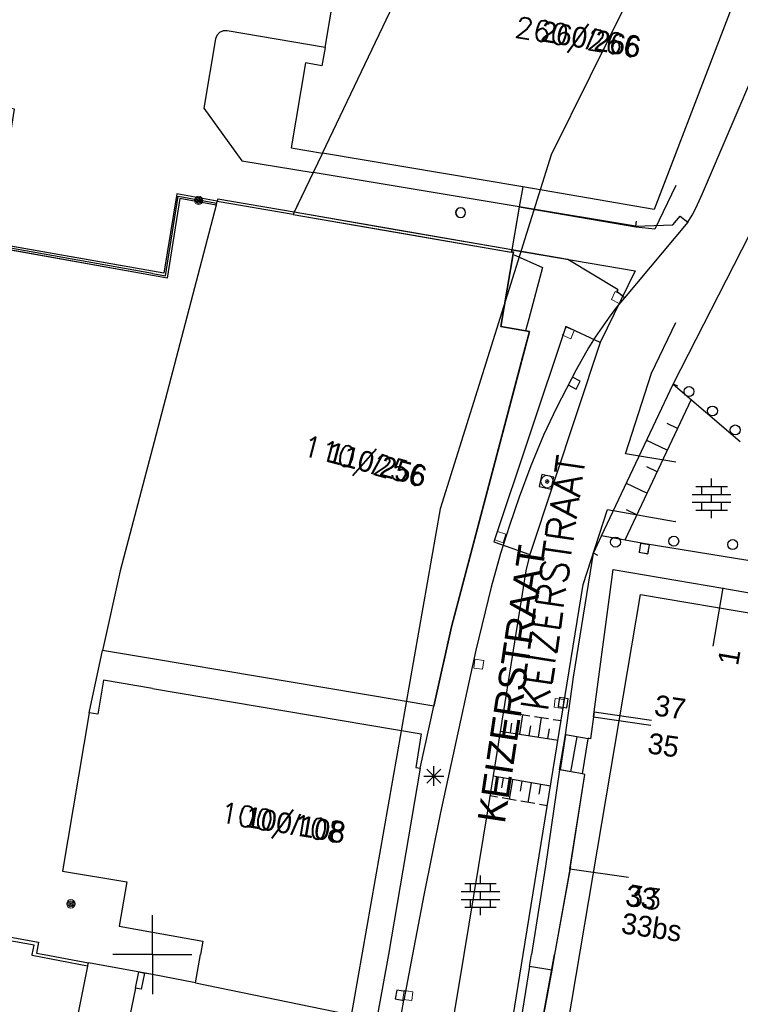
# Model space of a CAD drawing. Header units: millimetres. Extents: x 135944 to 142000, y 454200 to 456692.
# Tile 105 of 185: x 136993 to 137030, y 456197 to 456247. Entities that reach past the tile are written whole.
import ezdxf
from ezdxf.enums import TextEntityAlignment as Align

# ---------------------------------------------------------------- set-up
doc = ezdxf.new("R2010")
doc.units = ezdxf.units.MM
for name, color, linetype in [('TotaalGBKN2013_Bistad', 251, 'Continuous'), ('TotaalGBKN2013X$0$Contouren', 251, 'Continuous'), ('TotaalGBKN2013X$0$GBKN binnenstad 2009$0$OBJECTEN__', 251, 'Continuous'), ('TotaalGBKN2013X$0$GBKN binnenstad 2009$0$OBJECTEN___', 251, 'Continuous')]:
    doc.layers.add(name, color=color, linetype=linetype)
doc.styles.add('TotaalGBKN2013X$0$GBKN binnenstad 2009$0$Standard', font='txt')
doc.styles.add('TotaalGBKN2013X$0$GBKN binnenstad 2009$0$TXT', font='txt.shx')

# ---------------------------------------------------------------- blocks, each defined once
blk = doc.blocks.new('TotaalGBKN2013X$0$GBKN binnenstad 2009$0$Q')
at = {"layer": 'TotaalGBKN2013X$0$GBKN binnenstad 2009$0$OBJECTEN___', "linetype": 'Continuous', "lineweight": 0}
blk.add_circle((0, 0), 0.25, dxfattribs=at)
blk = doc.blocks.new('TotaalGBKN2013X$0$GBKN binnenstad 2009$0$V')
at = {"layer": 'TotaalGBKN2013X$0$GBKN binnenstad 2009$0$OBJECTEN__', "linetype": 'Continuous', "lineweight": 0}
for radius in [0.31, 0.095, 0.035, 0.0224]:
    blk.add_circle((0, 0), radius, dxfattribs=at)
blk = doc.blocks.new('TotaalGBKN2013X$0$GBKN binnenstad 2009$0$W')
at = {"layer": 'TotaalGBKN2013X$0$GBKN binnenstad 2009$0$OBJECTEN__', "linetype": 'Continuous', "lineweight": 0}
blk.add_lwpolyline([(-0.225, 0.225), (-0.225, -0.225), (0.225, -0.225), (0.225, 0.225), (-0.225, 0.225)], dxfattribs=at)
blk = doc.blocks.new('TotaalGBKN2013X$0$GBKN binnenstad 2009$0$X')
at = {"layer": 'TotaalGBKN2013X$0$GBKN binnenstad 2009$0$OBJECTEN__', "linetype": 'Continuous', "lineweight": 0}
blk.add_lwpolyline([(0.225, -0.25), (0.224, 0.2), (-0.225, 0.2), (-0.226, -0.25)], dxfattribs=at)
blk = doc.blocks.new('TotaalGBKN2013X$0$GBKN binnenstad 2009$0$J')
at = {"layer": 'TotaalGBKN2013X$0$GBKN binnenstad 2009$0$OBJECTEN___', "linetype": 'Continuous', "lineweight": 0}
for radius in [0.215, 0.155, 0.095, 0.035]:
    blk.add_circle((0, 0), radius, dxfattribs=at)

msp = doc.modelspace()

# ---------------------------------------------------------------- linework, layer by layer
at = {"layer": 'TotaalGBKN2013_Bistad'}
for p, q in [((137008.611, 456240.565), (137015.591, 456255.201)), ((137008.611, 456240.565), (137015.591, 456255.201)), ((137008.611, 456240.565), (137015.591, 456255.201)), ((137031.121, 456252.581), (137025.411, 456237.711)), ((137031.121, 456252.581), (137025.411, 456237.711)), ((137008.742, 456245.902), (137009.223, 456248.73)), ((137008.742, 456245.902), (137009.223, 456248.73)), ((137003.191, 456246.351), (137002.611, 456242.831)), ((137003.191, 456246.351), (137002.611, 456242.831)), ((137003.258, 456246.522), (137003.191, 456246.351)), ((137003.258, 456246.522), (137003.191, 456246.351)), ((137003.395, 456246.671), (137003.258, 456246.522)), ((137003.395, 456246.671), (137003.258, 456246.522)), ((137003.579, 456246.754), (137003.395, 456246.671)), ((137003.579, 456246.754), (137003.395, 456246.671)), ((137003.781, 456246.761), (137003.579, 456246.754)), ((137003.781, 456246.761), (137003.579, 456246.754)), ((137008.742, 456245.902), (137003.781, 456246.761)), ((137008.742, 456245.902), (137003.781, 456246.761)), ((137008.742, 456245.902), (137008.587, 456244.989)), ((137008.742, 456245.902), (137008.587, 456244.989)), ((137007.751, 456245.131), (137007.031, 456240.831)), ((137007.751, 456245.131), (137007.031, 456240.831)), ((137008.587, 456244.989), (137007.751, 456245.131)), ((137008.587, 456244.989), (137007.751, 456245.131)), ((137027.861, 456238.521), (137030.661, 456245.071)), ((137027.861, 456238.521), (137030.661, 456245.071)), ((137002.611, 456242.831), (137004.521, 456240.181)), ((137002.611, 456242.831), (137004.521, 456240.181)), ((137007.031, 456240.831), (137008.611, 456240.565)), ((137007.031, 456240.831), (137008.611, 456240.565)), ((137008.611, 456240.565), (137008.141, 456239.58)), ((137008.611, 456240.565), (137008.141, 456239.58)), ((137008.611, 456240.565), (137008.141, 456239.58)), ((137018.76, 456238.856), (137008.611, 456240.565)), ((137018.76, 456238.856), (137008.611, 456240.565)), ((137018.76, 456238.856), (137008.611, 456240.565)), ((137004.521, 456240.181), (137008.141, 456239.58)), ((137004.521, 456240.181), (137008.141, 456239.58)), ((137008.141, 456239.58), (137007.181, 456237.567)), ((137008.141, 456239.58), (137007.181, 456237.567)), ((137008.141, 456239.58), (137007.318, 456237.855)), ((137018.58, 456237.847), (137008.141, 456239.58)), ((137018.58, 456237.847), (137008.141, 456239.58)), ((137018.58, 456237.847), (137008.141, 456239.58)), ((137018.76, 456238.856), (137018.58, 456237.847)), ((137018.76, 456238.856), (137018.58, 456237.847)), ((137018.76, 456238.856), (137018.58, 456237.847)), ((137025.411, 456237.711), (137018.76, 456238.856)), ((137025.411, 456237.711), (137018.76, 456238.856)), ((137001.231, 456238.511), (137000.581, 456234.481)), ((137001.231, 456238.511), (137000.581, 456234.481)), ((137000.658, 456234.357), (137001.308, 456238.387)), ((137000.658, 456234.357), (137001.308, 456238.387)), ((137003.286, 456238.137), (137001.231, 456238.511)), ((137003.286, 456238.137), (137001.231, 456238.511)), ((137001.308, 456238.387), (137003.261, 456238.035)), ((137001.308, 456238.387), (137003.261, 456238.035)), ((137027.52, 456237.774), (137027.861, 456238.521)), ((137027.52, 456237.774), (137027.861, 456238.521)), ((137003.235, 456237.937), (137000, 456225.628)), ((137003.235, 456237.937), (137000, 456225.628)), ((137003.235, 456237.937), (137000, 456225.628)), ((137001.391, 456238.271), (137000.741, 456234.241)), ((137001.391, 456238.271), (137000.741, 456234.241)), ((137003.235, 456237.937), (137001.391, 456238.271)), ((137003.235, 456237.937), (137001.391, 456238.271)), ((137003.235, 456237.937), (137003.281, 456238.111)), ((137003.235, 456237.937), (137003.281, 456238.111)), ((137003.235, 456237.937), (137003.281, 456238.111)), ((137003.281, 456238.111), (137003.286, 456238.137)), ((137003.281, 456238.111), (137003.286, 456238.137)), ((137003.281, 456238.111), (137003.286, 456238.137)), ((137007.126, 456237.452), (137003.281, 456238.111)), ((137007.126, 456237.452), (137003.281, 456238.111)), ((137007.126, 456237.452), (137003.281, 456238.111)), ((137003.309, 456238.234), (137003.286, 456238.137)), ((137003.309, 456238.234), (137003.286, 456238.137)), ((137007.181, 456237.567), (137003.309, 456238.234)), ((137007.181, 456237.567), (137003.309, 456238.234)), ((137007.318, 456237.855), (137007.181, 456237.567)), ((137018.58, 456237.847), (137018.193, 456235.671)), ((137018.58, 456237.847), (137018.193, 456235.671)), ((137018.58, 456237.847), (137018.577, 456237.829)), ((137024.461, 456236.871), (137018.58, 456237.847)), ((137024.461, 456236.871), (137018.58, 456237.847)), ((137007.181, 456237.567), (137007.126, 456237.452)), ((137007.181, 456237.567), (137007.126, 456237.452)), ((137007.181, 456237.567), (137007.126, 456237.452)), ((137007.126, 456237.452), (137012.444, 456236.54)), ((137007.126, 456237.452), (137018.173, 456235.558)), ((137007.126, 456237.452), (137018.173, 456235.558)), ((137012.297, 456236.686), (137007.181, 456237.567)), ((137018.193, 456235.671), (137007.181, 456237.567)), ((137018.193, 456235.671), (137007.181, 456237.567)), ((137018.577, 456237.829), (137018.193, 456235.671)), ((137026.352, 456236.93), (137026.731, 456237.371)), ((137026.352, 456236.93), (137026.731, 456237.371)), ((137026.731, 456237.371), (137027.111, 456237.071)), ((137026.731, 456237.371), (137027.111, 456237.071)), ((137027.111, 456237.071), (137027.332, 456237.429)), ((137027.111, 456237.071), (137027.332, 456237.429)), ((137027.332, 456237.429), (137027.52, 456237.774)), ((137027.332, 456237.429), (137027.52, 456237.774)), ((137027.111, 456237.071), (137023.905, 456233.236)), ((137027.111, 456237.071), (137023.905, 456233.236)), ((137024.502, 456237.118), (137024.461, 456236.871)), ((137024.502, 456237.118), (137024.461, 456236.871)), ((137024.461, 456236.871), (137026.352, 456236.93)), ((137024.461, 456236.871), (137026.352, 456236.93)), ((137018.193, 456235.671), (137012.297, 456236.686)), ((137012.444, 456236.54), (137018.173, 456235.558)), ((137026.378, 456228.865), (137030.241, 456236.421)), ((137026.378, 456228.865), (137030.241, 456236.421)), ((137000, 456234.374), (136991.721, 456235.851)), ((137000, 456234.374), (136991.721, 456235.851)), ((137000, 456234.475), (136991.835, 456235.932)), ((137000, 456234.475), (136991.835, 456235.932)), ((137000, 456234.475), (136991.835, 456235.932)), ((137000, 456234.584), (136991.941, 456236.011)), ((137000, 456234.584), (136991.941, 456236.011)), ((137018.281, 456235.561), (137017.651, 456231.781)), ((137018.281, 456235.561), (137017.651, 456231.781)), ((137018.193, 456235.671), (137018.173, 456235.558)), ((137018.193, 456235.671), (137018.173, 456235.558)), ((137018.193, 456235.671), (137018.173, 456235.558)), ((137018.173, 456235.558), (137018.281, 456235.561)), ((137018.173, 456235.558), (137018.281, 456235.561)), ((137021.041, 456235.181), (137018.193, 456235.671)), ((137021.041, 456235.181), (137018.193, 456235.671)), ((137018.311, 456235.421), (137019.751, 456234.771)), ((137018.311, 456235.421), (137019.751, 456234.771)), ((137023.581, 456233.641), (137021.041, 456235.181)), ((137023.581, 456233.641), (137021.041, 456235.181)), ((137000.581, 456234.481), (137000, 456234.584)), ((137000.581, 456234.481), (137000, 456234.584)), ((137000.741, 456234.241), (137000, 456234.374)), ((137000.741, 456234.241), (137000, 456234.374)), ((137000.018, 456234.472), (137000.658, 456234.357)), ((137000.018, 456234.472), (137000.658, 456234.357)), ((137019.751, 456234.771), (137019.061, 456232.181)), ((137019.751, 456234.771), (137019.061, 456232.181)), ((137023.521, 456233.551), (137023.581, 456233.641)), ((137023.521, 456233.551), (137023.581, 456233.641)), ((137023.905, 456233.236), (137023.521, 456233.551)), ((137023.905, 456233.236), (137023.521, 456233.551)), ((137023.905, 456233.236), (137023.506, 456232.759)), ((137023.905, 456233.236), (137023.506, 456232.759)), ((137023.506, 456232.759), (137023.127, 456232.265)), ((137023.506, 456232.759), (137023.127, 456232.265)), ((137019.061, 456232.181), (137018.901, 456231.561)), ((137019.061, 456232.181), (137018.901, 456231.561)), ((137023.127, 456232.265), (137022.421, 456231.241)), ((137023.127, 456232.265), (137022.421, 456231.241)), ((137019.091, 456231.541), (137015.141, 456216.581)), ((137019.091, 456231.541), (137015.141, 456216.581)), ((137017.651, 456231.781), (137019.091, 456231.541)), ((137017.651, 456231.781), (137019.091, 456231.541)), ((137022.673, 456230.97), (137019.12, 456220.248)), ((137022.421, 456231.241), (137022.083, 456230.702)), ((137022.421, 456231.241), (137022.083, 456230.702)), ((137022.083, 456230.702), (137021.461, 456229.592)), ((137022.083, 456230.702), (137021.461, 456229.592)), ((137021.461, 456229.592), (137020.461, 456227.673)), ((137021.461, 456229.592), (137020.461, 456227.673)), ((137021.667, 456229.015), (137021.27, 456229.226)), ((137021.667, 456229.015), (137021.27, 456229.226)), ((137021.456, 456228.617), (137021.667, 456229.015)), ((137021.456, 456228.617), (137021.667, 456229.015)), ((137022.745, 456221.184), (137026.378, 456228.865)), ((137022.745, 456221.184), (137026.378, 456228.865)), ((137026.378, 456228.865), (137029.772, 456225.965)), ((137026.378, 456228.865), (137029.772, 456225.965)), ((137026.607, 456228.764), (137026.381, 456228.871)), ((137026.607, 456228.764), (137026.381, 456228.871)), ((137021.059, 456228.828), (137021.456, 456228.617)), ((137021.059, 456228.828), (137021.456, 456228.617)), ((137027.283, 456228.092), (137023.925, 456220.973)), ((137027.283, 456228.092), (137023.925, 456220.973)), ((137020.461, 456227.673), (137019.811, 456226.291)), ((137020.461, 456227.673), (137019.811, 456226.291)), ((137026.59, 456226.623), (137026.066, 456226.87)), ((137026.59, 456226.623), (137026.066, 456226.87)), ((137019.811, 456226.291), (137019.164, 456224.727)), ((137019.811, 456226.291), (137019.164, 456224.727)), ((137026.075, 456225.531), (137025.034, 456226.023)), ((137026.075, 456225.531), (137025.034, 456226.023)), ((137000, 456225.628), (136998.367, 456219.415)), ((137000, 456225.628), (136998.367, 456219.415)), ((137019.164, 456224.727), (137018.571, 456223.141)), ((137019.164, 456224.727), (137018.571, 456223.141)), ((137025.56, 456224.439), (137025.038, 456224.686)), ((137025.56, 456224.439), (137025.038, 456224.686)), ((137019.716, 456224.293), (137019.581, 456223.688)), ((137019.716, 456224.293), (137019.581, 456223.688)), ((137020.321, 456224.158), (137019.716, 456224.293)), ((137020.321, 456224.158), (137019.716, 456224.293)), ((137020.186, 456223.553), (137020.321, 456224.158)), ((137020.186, 456223.553), (137020.321, 456224.158)), ((137028.315, 456223.692), (137028.315, 456224.092)), ((137028.315, 456223.692), (137028.315, 456224.092)), ((137019.581, 456223.688), (137020.186, 456223.553)), ((137019.581, 456223.688), (137020.186, 456223.553)), ((137025.045, 456223.348), (137024.001, 456223.84)), ((137025.045, 456223.348), (137024.001, 456223.84)), ((137027.515, 456223.692), (137029.115, 456223.692)), ((137027.515, 456223.692), (137029.115, 456223.692)), ((137027.815, 456223.292), (137027.815, 456223.692)), ((137027.815, 456223.292), (137027.815, 456223.692)), ((137028.815, 456223.292), (137028.815, 456223.692)), ((137028.815, 456223.292), (137028.815, 456223.692)), ((137018.571, 456223.141), (137018.075, 456221.723)), ((137018.571, 456223.141), (137018.075, 456221.723)), ((137027.335, 456223.292), (137029.295, 456223.292)), ((137027.335, 456223.292), (137029.295, 456223.292)), ((137027.335, 456222.892), (137029.295, 456222.892)), ((137027.335, 456222.892), (137029.295, 456222.892)), ((137027.815, 456222.492), (137027.815, 456222.892)), ((137027.815, 456222.492), (137027.815, 456222.892)), ((137028.315, 456222.892), (137028.315, 456223.292)), ((137028.315, 456222.892), (137028.315, 456223.292)), ((137028.815, 456222.492), (137028.815, 456222.892)), ((137028.815, 456222.492), (137028.815, 456222.892)), ((137024.53, 456222.256), (137024.008, 456222.502)), ((137024.53, 456222.256), (137024.008, 456222.502)), ((137027.515, 456222.492), (137029.115, 456222.492)), ((137027.515, 456222.492), (137029.115, 456222.492)), ((137028.315, 456222.092), (137028.315, 456222.492)), ((137028.315, 456222.092), (137028.315, 456222.492)), ((137026.504, 456221.908), (137026.48, 456221.912)), ((137018.075, 456221.723), (137017.621, 456220.291)), ((137018.075, 456221.723), (137017.621, 456220.291)), ((137022.331, 456220.31), (137022.745, 456221.184)), ((137022.331, 456220.31), (137022.745, 456221.184)), ((137024.951, 456220.791), (137022.745, 456221.184)), ((137024.951, 456220.791), (137022.745, 456221.184)), ((137024.724, 456220.807), (137024.649, 456220.364)), ((137024.724, 456220.807), (137024.649, 456220.364)), ((137025.167, 456220.732), (137024.724, 456220.807)), ((137025.167, 456220.732), (137024.724, 456220.807)), ((137030.151, 456219.951), (137024.951, 456220.791)), ((137030.151, 456219.951), (137024.951, 456220.791)), ((137025.092, 456220.289), (137025.167, 456220.732)), ((137025.092, 456220.289), (137025.167, 456220.732)), ((137017.621, 456220.291), (137017.154, 456218.592)), ((137017.621, 456220.291), (137017.154, 456218.592)), ((137021.329, 456214.03), (137022.331, 456220.31)), ((137021.329, 456214.03), (137022.331, 456220.31)), ((137022.557, 456220.203), (137022.331, 456220.31)), ((137022.557, 456220.203), (137022.331, 456220.31)), ((137024.649, 456220.364), (137025.092, 456220.289)), ((137024.649, 456220.364), (137025.092, 456220.289)), ((136998.367, 456219.415), (136997.48, 456215.391)), ((136998.367, 456219.415), (136997.48, 456215.391)), ((137022.329, 456212.028), (137023.334, 456219.494)), ((137022.329, 456212.028), (137023.334, 456219.494)), ((137023.334, 456219.494), (137028.879, 456218.539)), ((137023.334, 456219.494), (137028.879, 456218.539)), ((137017.154, 456218.592), (137016.384, 456215.407)), ((137017.154, 456218.592), (137016.384, 456215.407)), ((137028.884, 456218.566), (137028.373, 456215.61)), ((137028.884, 456218.566), (137028.373, 456215.61)), ((137028.879, 456218.539), (137034.544, 456217.563)), ((137028.879, 456218.539), (137034.544, 456217.563)), ((137015.141, 456216.581), (137014.256, 456212.578)), ((137015.141, 456216.581), (137014.256, 456212.578)), ((137016.384, 456215.407), (137014.591, 456207.181)), ((137016.384, 456215.407), (137014.591, 456207.181)), ((136996.791, 456212.241), (136997.48, 456215.391)), ((136996.791, 456212.241), (136997.48, 456215.391)), ((136996.791, 456212.241), (136997.48, 456215.391)), ((137000, 456214.968), (136997.48, 456215.391)), ((137000, 456214.968), (136997.48, 456215.391)), ((137000, 456214.968), (136997.48, 456215.391)), ((137014.256, 456212.578), (137000, 456214.968)), ((137014.256, 456212.578), (137000, 456214.968)), ((137014.256, 456212.578), (137000, 456214.968)), ((137020.92, 456211.123), (137021.329, 456214.03)), ((137020.92, 456211.123), (137021.329, 456214.03)), ((136997.531, 456213.881), (136997.231, 456212.161)), ((136997.531, 456213.881), (136997.231, 456212.161)), ((137000, 456213.465), (136997.531, 456213.881)), ((137000, 456213.465), (136997.531, 456213.881)), ((137000, 456213.465), (137013.603, 456211.17)), ((137000, 456213.465), (137013.603, 456211.17)), ((137020.613, 456213.003), (137020.546, 456212.558)), ((137020.613, 456213.003), (137020.546, 456212.558)), ((137020.613, 456213.003), (137020.546, 456212.558)), ((137020.613, 456213.003), (137020.546, 456212.558)), ((137021.058, 456212.936), (137020.613, 456213.003)), ((137021.058, 456212.936), (137020.613, 456213.003)), ((137021.058, 456212.936), (137020.613, 456213.003)), ((137021.058, 456212.936), (137020.613, 456213.003)), ((137020.991, 456212.491), (137021.058, 456212.936)), ((137020.991, 456212.491), (137021.058, 456212.936)), ((137020.991, 456212.491), (137021.058, 456212.936)), ((137020.991, 456212.491), (137021.058, 456212.936)), ((137013.561, 456209.431), (137014.256, 456212.578)), ((137013.561, 456209.431), (137014.256, 456212.578)), ((137013.561, 456209.431), (137014.256, 456212.578)), ((137020.546, 456212.558), (137020.991, 456212.491)), ((137020.546, 456212.558), (137020.991, 456212.491)), ((137020.546, 456212.558), (137020.991, 456212.491)), ((137020.546, 456212.558), (137020.991, 456212.491)), ((136996.791, 456212.241), (136995.451, 456204.221)), ((136996.791, 456212.241), (136995.451, 456204.221)), ((136997.231, 456212.161), (136996.791, 456212.241)), ((136997.231, 456212.161), (136996.791, 456212.241)), ((137017.774, 456212.29), (137018.165, 456212.23)), ((137018.402, 456212.194), (137019.113, 456212.085)), ((137018.606, 456211.151), (137018.758, 456212.14)), ((137019.35, 456212.049), (137020.061, 456211.94)), ((137019.554, 456211.006), (137019.705, 456211.994)), ((137022.329, 456212.028), (137022.18, 456210.923)), ((137022.329, 456212.028), (137022.18, 456210.923)), ((137022.329, 456212.028), (137025.237, 456211.604)), ((137022.329, 456212.028), (137025.237, 456211.604)), ((137022.363, 456212.284), (137025.271, 456211.86)), ((137018.132, 456211.224), (137018.208, 456211.718)), ((137019.08, 456211.079), (137019.156, 456211.573)), ((137020.028, 456210.933), (137020.103, 456211.427)), ((137020.298, 456211.903), (137020.7, 456211.842)), ((137013.603, 456211.17), (137013.341, 456209.471)), ((137013.603, 456211.17), (137013.341, 456209.471)), ((137017.616, 456211.303), (137020.54, 456210.855)), ((137020.611, 456209.353), (137020.92, 456211.123)), ((137020.611, 456209.353), (137020.92, 456211.123)), ((137020.92, 456211.123), (137020.648, 456209.346)), ((137022.06, 456210.924), (137020.92, 456211.123)), ((137022.06, 456210.924), (137020.92, 456211.123)), ((137022.06, 456210.924), (137020.92, 456211.123)), ((137021.192, 456209.252), (137021.501, 456211.022)), ((137021.192, 456209.252), (137021.501, 456211.022)), ((137021.192, 456209.252), (137021.501, 456211.022)), ((137021.773, 456209.142), (137022.06, 456210.924)), ((137021.773, 456209.142), (137022.06, 456210.924)), ((137021.773, 456209.142), (137022.06, 456210.924)), ((137022.065, 456210.954), (137022.06, 456210.924)), ((137022.065, 456210.954), (137022.06, 456210.924)), ((137022.18, 456210.923), (137022.065, 456210.954)), ((137022.18, 456210.923), (137022.065, 456210.954)), ((137013.561, 456209.431), (137011.963, 456200)), ((137013.561, 456209.431), (137011.963, 456200)), ((137013.561, 456209.431), (137011.963, 456200)), ((137013.341, 456209.471), (137013.561, 456209.431)), ((137013.341, 456209.471), (137013.561, 456209.431)), ((137014.251, 456208.532), (137014.251, 456209.532)), ((137014.251, 456208.532), (137014.251, 456209.532)), ((137013.751, 456209.032), (137014.751, 456209.032)), ((137013.751, 456209.032), (137014.751, 456209.032)), ((137013.897, 456208.678), (137014.605, 456209.386)), ((137014.605, 456208.678), (137013.897, 456209.386)), ((137013.897, 456208.678), (137014.605, 456209.386)), ((137014.605, 456208.678), (137013.897, 456209.386)), ((137020.16, 456208.513), (137017.251, 456209.02)), ((137017.76, 456208.931), (137017.675, 456208.438)), ((137020.611, 456209.353), (137019.903, 456204.474)), ((137020.611, 456209.353), (137019.903, 456204.474)), ((137021.773, 456209.142), (137020.611, 456209.353)), ((137021.773, 456209.142), (137020.611, 456209.353)), ((137021.773, 456209.142), (137020.648, 456209.346)), ((137021.146, 456204.321), (137021.901, 456209.119)), ((137021.146, 456204.321), (137021.901, 456209.119)), ((137021.901, 456209.119), (137021.773, 456209.142)), ((137021.901, 456209.119), (137021.773, 456209.142)), ((137018.233, 456208.849), (137018.062, 456207.863)), ((137018.706, 456208.766), (137018.62, 456208.274)), ((137019.179, 456208.684), (137019.007, 456207.699)), ((137019.652, 456208.602), (137019.566, 456208.109)), ((137017.471, 456207.966), (137017.093, 456208.032)), ((137017.004, 456207.476), (137015.77, 456200)), ((137018.416, 456207.802), (137017.707, 456207.925)), ((137019.362, 456207.637), (137018.653, 456207.76)), ((137020, 456207.526), (137019.598, 456207.596)), ((137014.591, 456207.181), (137013.741, 456203.001)), ((137014.591, 456207.181), (137013.741, 456203.001)), ((137019.903, 456204.474), (137019.193, 456200)), ((137019.903, 456204.474), (137019.193, 456200)), ((137021.168, 456204.461), (137020.365, 456200)), ((136995.451, 456204.221), (136998.701, 456203.671)), ((136995.451, 456204.221), (136998.701, 456203.671)), ((137016.613, 456203.593), (137016.613, 456203.993)), ((137016.613, 456203.593), (137016.613, 456203.993)), ((137021.146, 456204.321), (137020.365, 456200)), ((137021.146, 456204.321), (137020.365, 456200)), ((137021.143, 456204.341), (137024.112, 456203.908)), ((137021.143, 456204.341), (137024.112, 456203.908)), ((137021.143, 456204.341), (137024.112, 456203.908)), ((136998.701, 456203.671), (136998.321, 456201.431)), ((136998.701, 456203.671), (136998.321, 456201.431)), ((137015.813, 456203.593), (137017.413, 456203.593)), ((137015.813, 456203.593), (137017.413, 456203.593)), ((137016.113, 456203.193), (137016.113, 456203.593)), ((137016.113, 456203.193), (137016.113, 456203.593)), ((137017.113, 456203.193), (137017.113, 456203.593)), ((137017.113, 456203.193), (137017.113, 456203.593)), ((137013.741, 456203.001), (137013.172, 456200)), ((137013.741, 456203.001), (137013.172, 456200)), ((137015.633, 456203.193), (137017.593, 456203.193)), ((137015.633, 456203.193), (137017.593, 456203.193)), ((137016.613, 456202.793), (137016.613, 456203.193)), ((137016.613, 456202.793), (137016.613, 456203.193)), ((137015.633, 456202.793), (137017.593, 456202.793)), ((137015.633, 456202.793), (137017.593, 456202.793)), ((137016.113, 456202.393), (137016.113, 456202.793)), ((137016.113, 456202.393), (137016.113, 456202.793)), ((137017.113, 456202.393), (137017.113, 456202.793)), ((137017.113, 456202.393), (137017.113, 456202.793)), ((137000, 456200), (137000, 456202)), ((137000, 456200), (137000, 456202)), ((137000, 456200), (137000, 456202)), ((137000, 456200), (137000, 456202)), ((137000, 456200), (137000, 456202)), ((137000, 456200), (137000, 456202)), ((137015.813, 456202.393), (137017.413, 456202.393)), ((137015.813, 456202.393), (137017.413, 456202.393)), ((137016.613, 456201.993), (137016.613, 456202.393)), ((137016.613, 456201.993), (137016.613, 456202.393)), ((136998.321, 456201.431), (137000, 456201.133)), ((136998.321, 456201.431), (137000, 456201.133)), ((137000, 456201.133), (137002.551, 456200.681)), ((137000, 456201.133), (137002.551, 456200.681)), ((137002.551, 456200.681), (137002.429, 456200)), ((137002.551, 456200.681), (137002.429, 456200)), ((136994.517, 456200), (136996.756, 456199.584)), ((136999.999, 456200), (136997.999, 456200)), ((136999.999, 456200), (136997.999, 456200)), ((136999.999, 456200), (136997.999, 456200)), ((137000, 456200), (136998, 456200)), ((137000, 456200), (136998, 456200)), ((137000, 456200), (136998, 456200)), ((136999.999, 456200), (136999.999, 456198)), ((136999.999, 456200), (136999.999, 456198)), ((136999.999, 456200), (136999.999, 456198)), ((137000, 456200), (137002, 456200)), ((137000, 456200), (137000, 456198)), ((137000, 456200), (137002, 456200)), ((137000, 456200), (137002, 456200)), ((137000, 456200), (137000, 456198)), ((137000, 456200), (137002, 456200)), ((137000, 456200), (137002, 456200)), ((137000, 456200), (137000, 456198)), ((137000, 456200), (137002, 456200)), ((137002.174, 456198.575), (137002.429, 456200)), ((137002.174, 456198.575), (137002.429, 456200)), ((137002.174, 456198.575), (137002.429, 456200)), ((137011.963, 456200), (137011.376, 456196.857)), ((137011.963, 456200), (137011.376, 456196.857)), ((137015.77, 456200), (137011.397, 456173.504)), ((137013.172, 456200), (137012.734, 456197.688)), ((137018.154, 456196.137), (137018.78, 456200)), ((137019.093, 456199.387), (137019.193, 456200)), ((137019.093, 456199.387), (137019.193, 456200)), ((137020.365, 456200), (137020.222, 456199.209)), ((137020.365, 456200), (137020.222, 456199.209)), ((136996.721, 456199.41), (136996.756, 456199.584)), ((137000, 456198.982), (136996.756, 456199.584)), ((136999.14, 456198.3), (136999.311, 456199.121)), ((136999.14, 456198.3), (136999.311, 456199.121)), ((136999.311, 456199.121), (136999.606, 456199.062)), ((136999.311, 456199.121), (136999.606, 456199.062)), ((136999.606, 456199.062), (136999.434, 456198.239)), ((136999.606, 456199.062), (136999.434, 456198.239)), ((137000, 456198.982), (136999.606, 456199.062)), ((137000, 456198.982), (136999.606, 456199.062)), ((137002.174, 456198.575), (137000, 456198.982)), ((137002.174, 456198.575), (137000, 456198.982)), ((137002.174, 456198.575), (137000, 456198.982)), ((137019.093, 456199.387), (137015.886, 456179.545)), ((137020.222, 456199.209), (137019.093, 456199.387)), ((137020.222, 456199.209), (137019.093, 456199.387)), ((137020.222, 456199.209), (137019.779, 456196.754)), ((137002.174, 456198.575), (137010.952, 456196.77)), ((136999.14, 456198.3), (136998.058, 456193.112)), ((136999.434, 456198.239), (136999.14, 456198.3)), ((136999.434, 456198.239), (136999.14, 456198.3)), ((137012.371, 456198.204), (137012.291, 456197.761)), ((137012.814, 456198.124), (137012.371, 456198.204)), ((137012.814, 456198.124), (137012.371, 456198.204)), ((137009.791, 456180.641), (137012.734, 456197.688)), ((137012.291, 456197.761), (137012.734, 456197.681))]:
    msp.add_line(p, q, dxfattribs=at)
for points in [[(137008.742, 456245.902), (137009.223, 456248.73), (137010.05, 456248.589), (137010.679, 456252.281), (137011.506, 456252.14), (137012.102, 456255.645)], [(137008.742, 456245.902), (137003.781, 456246.761), (137003.579, 456246.754), (137003.395, 456246.671), (137003.258, 456246.522), (137003.191, 456246.351), (137002.611, 456242.831), (137004.521, 456240.181), (137008.141, 456239.58)], [(137008.742, 456245.902), (137008.587, 456244.989), (137007.751, 456245.131), (137007.031, 456240.831), (137008.611, 456240.565)], [(137000, 456234.374), (136991.721, 456235.851), (136992.822, 456242.823)], [(137000, 456234.584), (136991.941, 456236.011), (136993.021, 456242.781), (136992.822, 456242.823)], [(137026.504, 456240.557), (137025.411, 456237.711), (137018.76, 456238.856)], [(137026.504, 456238.932), (137025.445, 456236.715), (137024.486, 456236.821), (137018.577, 456237.829)], [(137003.286, 456238.137), (137001.231, 456238.511), (137000.581, 456234.481), (137000, 456234.584)], [(137000.018, 456234.472), (137000.658, 456234.357), (137001.308, 456238.387), (137003.261, 456238.035)], [(137003.235, 456237.937), (137001.391, 456238.271), (137000.741, 456234.241), (137000, 456234.374)], [(137007.181, 456237.567), (137003.309, 456238.234), (137003.286, 456238.137)], [(137018.758, 456230.282), (137019.091, 456231.541), (137017.651, 456231.781), (137018.281, 456235.561), (137018.173, 456235.558)], [(137018.193, 456235.671), (137024.45, 456234.601), (137022.673, 456230.97)], [(137018.311, 456235.421), (137019.751, 456234.771), (137019.061, 456232.181), (137018.901, 456231.561)], [(137026.504, 456224.921), (137023.961, 456225.349), (137025.267, 456229.432), (137026.504, 456231.994)], [(137022.673, 456230.97), (137020.929, 456231.781), (137017.293, 456220.883), (137019.12, 456220.248)], [(137014.256, 456212.578), (137015.141, 456216.581), (137018.758, 456230.282)], [(137000, 456225.628), (136998.367, 456219.415), (136997.48, 456215.391)], [(137018.78, 456200), (137021.815, 456218.723), (137023.038, 456222.529), (137026.48, 456221.912)], [(137019.12, 456220.248), (137018.916, 456219.426), (137017.004, 456207.476)], [(137022.363, 456212.284), (137023.334, 456219.494), (137026.504, 456218.948)], [(137000, 456213.465), (136997.531, 456213.881), (136997.231, 456212.161), (136996.791, 456212.241)], [(137000, 456213.465), (137013.603, 456211.17), (137013.341, 456209.471), (137013.561, 456209.431)], [(136996.791, 456212.241), (136995.451, 456204.221), (136998.701, 456203.671), (136998.321, 456201.431), (137000, 456201.133)], [(137022.363, 456212.284), (137022.18, 456210.923), (137022.065, 456210.954), (137022.06, 456210.924)], [(137020.92, 456211.123), (137020.611, 456209.353), (137020.648, 456209.346)], [(137021.168, 456204.461), (137021.901, 456209.119), (137021.773, 456209.142)], [(136993.919, 456200), (136994.005, 456200.47), (136986.24, 456201.854), (136986.275, 456202.051), (136994.238, 456200.632), (136994.135, 456200.071), (136994.517, 456200)], [(137000, 456201.133), (137002.551, 456200.681), (137002.429, 456200)], [(136996.721, 456199.41), (136993.909, 456199.945), (136993.919, 456200)], [(137019.765, 456196.552), (137019.779, 456196.754), (137020.365, 456200)], [(136996.721, 456199.41), (136995.899, 456195.358), (136998.349, 456194.865), (136997.64, 456191.47)]]:
    msp.add_lwpolyline(points, dxfattribs=at)
for centre in [(137027.174, 456228.496), (137027.174, 456228.496), (137028.362, 456227.512), (137028.362, 456227.512), (137029.512, 456226.552), (137029.512, 456226.552), (137023.452, 456220.872), (137023.452, 456220.872), (137026.402, 456220.922), (137026.402, 456220.922), (137029.382, 456220.752), (137029.382, 456220.752)]:
    msp.add_circle(centre, 0.25, dxfattribs=at)
for centre, radius, start, end in [((137015.612, 456237.552), 0.25, 0, 180), ((137015.612, 456237.552), 0.25, 0, 180), ((137015.362, 456237.552), 0, 0, 0), ((137015.612, 456237.552), 0.25, 180, 0), ((137015.362, 456237.552), 0, 0, 0), ((137015.612, 456237.552), 0.25, 180, 0)]:
    msp.add_arc(centre, radius, start, end, dxfattribs=at)
at = {"layer": 'TotaalGBKN2013X$0$Contouren'}
for p, q in [((137026.65, 456253.488), (137020.189, 456240.479)), ((137020.189, 456240.479), (137014.578, 456222.553)), ((137014.578, 456222.553), (137004.92, 456167.706)), ((137009.671, 456129.413), (137024.721, 456218.22)), ((137024.721, 456218.22), (137058.205, 456212.537))]:
    msp.add_line(p, q, dxfattribs=at)

# ---------------------------------------------------------------- block references
at = {"layer": 'TotaalGBKN2013_Bistad'}
for p in [(137002.342, 456238.17), (136995.875, 456202.566)]:
    msp.add_blockref('TotaalGBKN2013X$0$GBKN binnenstad 2009$0$J', p, dxfattribs=at)
for name, p, rotation in [('TotaalGBKN2013X$0$GBKN binnenstad 2009$0$Q', (137015.602, 456237.553), 350.5748292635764), ('TotaalGBKN2013X$0$GBKN binnenstad 2009$0$W', (137021.063, 456231.466), 246.6106886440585), ('TotaalGBKN2013X$0$GBKN binnenstad 2009$0$V', (137019.987, 456223.937), 342.5668398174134)]:
    msp.add_blockref(name, p, dxfattribs=dict(at, rotation=rotation))
for name, p, xscale, yscale, rotation in [('TotaalGBKN2013X$0$GBKN binnenstad 2009$0$X', (137023.52, 456233.268), 1.000001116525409, 1.000001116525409, 63.68742772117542), ('TotaalGBKN2013X$0$GBKN binnenstad 2009$0$W', (137017.619, 456221.13), 0.9999980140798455, 0.9999980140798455, 251.0888544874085), ('TotaalGBKN2013X$0$GBKN binnenstad 2009$0$W', (137024.905, 456220.546), 1.000001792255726, 1.000001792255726, 352.7026681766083), ('TotaalGBKN2013X$0$GBKN binnenstad 2009$0$W', (137016.523, 456214.691), 0.9999976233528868, 0.9999976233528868, 262.0565957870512), ('TotaalGBKN2013X$0$GBKN binnenstad 2009$0$W', (137020.59, 456212.706), 1.000001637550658, 1.000001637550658, 262.6399896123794), ('TotaalGBKN2013X$0$GBKN binnenstad 2009$0$W', (137012.939, 456197.92), 0.999998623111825, 0.999998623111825, 261.9755093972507)]:
    msp.add_blockref(name, p, dxfattribs=dict(at, xscale=xscale, yscale=yscale, rotation=rotation))

# ---------------------------------------------------------------- texts
for s, rotation, style, p in [('260/266', 350.4233, 'TotaalGBKN2013X$0$GBKN binnenstad 2009$0$TXT', (137024.721, 456245.905)), ('260/266', 350.4233, 'TotaalGBKN2013X$0$GBKN binnenstad 2009$0$Standard', (137024.721, 456245.905)), ('260/266', 350.4233, 'TotaalGBKN2013X$0$GBKN binnenstad 2009$0$Standard', (137024.721, 456245.905)), ('110/256', 345.2126, 'TotaalGBKN2013X$0$GBKN binnenstad 2009$0$TXT', (137013.849, 456224.159)), ('110/256', 345.2126, 'TotaalGBKN2013X$0$GBKN binnenstad 2009$0$Standard', (137013.849, 456224.159)), ('110/256', 345.2126, 'TotaalGBKN2013X$0$GBKN binnenstad 2009$0$Standard', (137013.849, 456224.159)), ('1', 80.1881, 'TotaalGBKN2013X$0$GBKN binnenstad 2009$0$Standard', (137029.267, 456215.448)), ('1', 80.1881, 'TotaalGBKN2013X$0$GBKN binnenstad 2009$0$Standard', (137029.267, 456215.448)), ('100/108', 350.3906, 'TotaalGBKN2013X$0$GBKN binnenstad 2009$0$TXT', (137009.763, 456206.139)), ('100/108', 350.3906, 'TotaalGBKN2013X$0$GBKN binnenstad 2009$0$Standard', (137009.763, 456206.139)), ('100/108', 350.3906, 'TotaalGBKN2013X$0$GBKN binnenstad 2009$0$Standard', (137009.763, 456206.139))]:
    msp.add_text(s, height=1.054, rotation=rotation, dxfattribs=dict(at, style=style)).set_placement(p, align=Align.MIDDLE_RIGHT)
for style, p in [('TotaalGBKN2013X$0$GBKN binnenstad 2009$0$TXT', (137020.003, 456212.261)), ('TotaalGBKN2013X$0$GBKN binnenstad 2009$0$Standard', (137017.84, 456206.588)), ('TotaalGBKN2013X$0$GBKN binnenstad 2009$0$Standard', (137017.84, 456206.588))]:
    msp.add_text('KEIZERSTRAAT', height=1.4, rotation=81.4903, dxfattribs=dict(at, style=style)).set_placement(p)
for s, style, p in [('37', 'TotaalGBKN2013X$0$GBKN binnenstad 2009$0$Standard', (137025.442, 456212.632)), ('37', 'TotaalGBKN2013X$0$GBKN binnenstad 2009$0$Standard', (137025.442, 456212.632)), ('35', 'TotaalGBKN2013X$0$GBKN binnenstad 2009$0$Standard', (137025.105, 456210.713)), ('35', 'TotaalGBKN2013X$0$GBKN binnenstad 2009$0$Standard', (137025.105, 456210.713)), ('33', 'TotaalGBKN2013X$0$GBKN binnenstad 2009$0$TXT', (137023.982, 456203.016)), ('33', 'TotaalGBKN2013X$0$GBKN binnenstad 2009$0$Standard', (137023.982, 456203.016)), ('33', 'TotaalGBKN2013X$0$GBKN binnenstad 2009$0$Standard', (137023.982, 456203.016)), ('33bs', 'TotaalGBKN2013X$0$GBKN binnenstad 2009$0$Standard', (137023.771, 456201.603)), ('33bs', 'TotaalGBKN2013X$0$GBKN binnenstad 2009$0$Standard', (137023.771, 456201.603))]:
    msp.add_text(s, height=1.054, rotation=351.687, dxfattribs=dict(at, style=style)).set_placement(p, align=Align.MIDDLE_LEFT)

doc.saveas('drawing.dxf')
